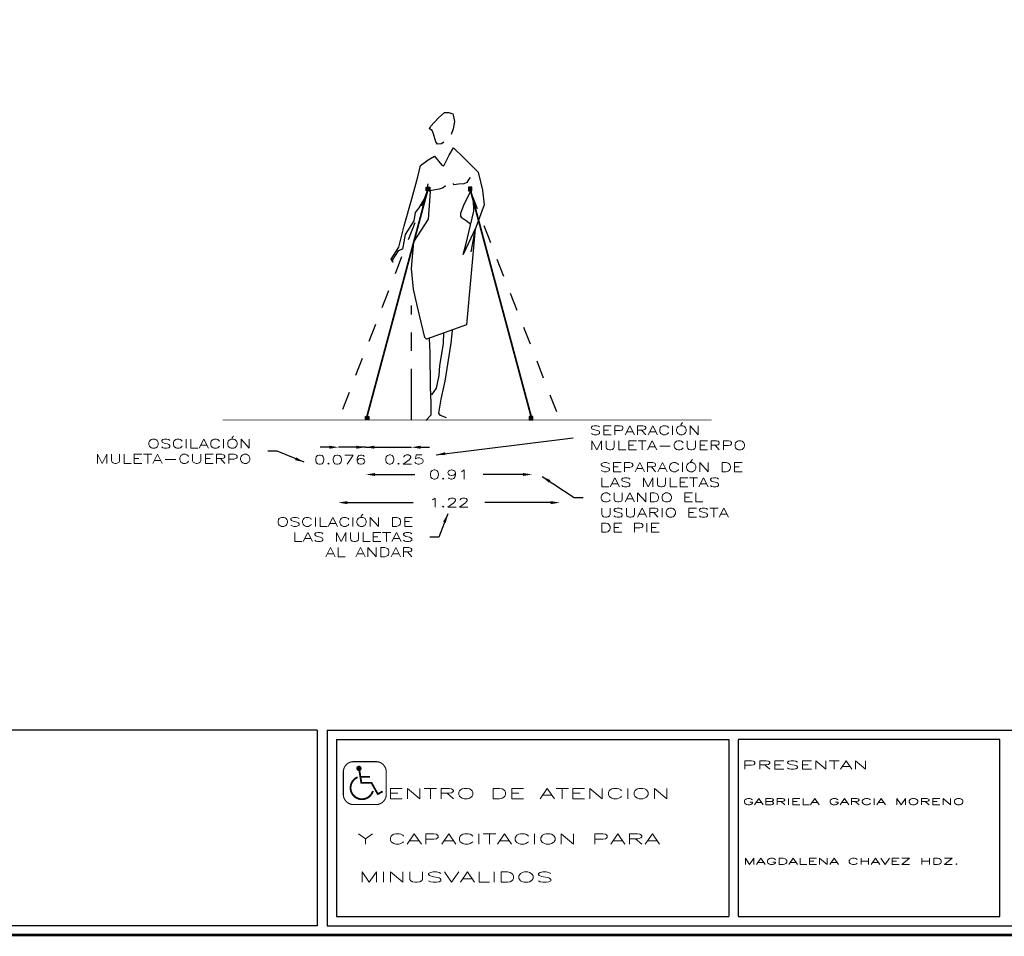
# Model space of a CAD drawing. Extents: x 58 to 74.9, y -5 to 5.1.
# Tile 3 of 5: x 66.5 to 71.9, y -5 to 0.1. Entities that reach past the tile are written whole.
import ezdxf

# ---------------------------------------------------------------- set-up
doc = ezdxf.new("R2010")
doc.units = 0
doc.header["$LTSCALE"] = 0.5
doc.header["$MEASUREMENT"] = 0
doc.linetypes.add('CENTER2', pattern=[1.125, 0.75, -0.125, 0.125, -0.125])
doc.linetypes.add('HIDDEN2', pattern=[0.1875, 0.125, -0.0625])
doc.layers.get('0').update_dxf_attribs({"linetype": 'CONTINUOUS'})
doc.layers.get('DEFPOINTS').update_dxf_attribs({"linetype": 'CONTINUOUS'})
for name, color, linetype in [('CIRC', 1, 'CONTINUOUS'), ('COTA', 7, 'CONTINUOUS'), ('HUMANOS', 1, 'CONTINUOUS'), ('MULETA', 7, 'CONTINUOUS'), ('V2', 2, 'CONTINUOUS'), ('V3', 3, 'CONTINUOUS')]:
    doc.layers.add(name, color=color, linetype=linetype)
doc.styles.add('E3', font='ROMAND.SHX', dxfattribs={"width": 2, "height": 2.5})
doc.styles.add('E4', font='ROMAND.SHX', dxfattribs={"width": 2, "height": 3})
doc.styles.get("Standard").update_dxf_attribs({"font": 'ROMAND9.SHX', "width": 1.5, "height": 0.05})
doc.dimstyles.get("Standard").update_dxf_attribs({"dimtxt": 0.18, "dimasz": 0.18, "dimexe": 0.18, "dimexo": 0.0625, "dimgap": 0.09, "dimtad": 0, "dimtih": 1, "dimtoh": 1, "dimdec": 4, "dimzin": 0, "dimtxsty": 'STANDARD', "dimcen": 0.09, "dimazin": 3, "dimtfac": 1, "dimtdec": 4, "dimtofl": 0, "dimtmove": 0, "dimatfit": 3, "dimtolj": 1, "dimtzin": 0})

# ---------------------------------------------------------------- blocks, each defined once
blk = doc.blocks.new('*D8')
at = {"color": 0, "linetype": 'BYBLOCK'}
for p, q in [((64.4395, -0.8687), (64.8019, -0.8687)), ((65.5585, -0.8687), (65.1962, -0.8687))]:
    blk.add_line(p, q, dxfattribs=at)
for points in [[(64.4395, -0.8604), (64.4395, -0.877), (64.3895, -0.8687)], [(65.5585, -0.8604), (65.5585, -0.877), (65.6085, -0.8687)]]:
    blk.add_solid(points, dxfattribs=at)
at = {"layer": 'DEFPOINTS', "color": 0, "linetype": 'BYBLOCK'}
for p in [(64.3895, -0.4139), (65.6085, -0.4139), (65.6085, -0.8687)]:
    blk.add_point(p, dxfattribs=at)
at = {"color": 0, "linetype": 'BYBLOCK', "insert": (64.999, -0.8687), "char_height": 0.05, "attachment_point": 5}
blk.add_mtext('\\A1;1.22', dxfattribs=at)
blk = doc.blocks.new('*D9')
at = {"color": 0, "linetype": 'BYBLOCK'}
for p, q in [((64.592, -0.7139), (64.8108, -0.7139)), ((65.406, -0.7139), (65.1872, -0.7139))]:
    blk.add_line(p, q, dxfattribs=at)
for points in [[(64.592, -0.7056), (64.592, -0.7223), (64.542, -0.7139)], [(65.406, -0.7056), (65.406, -0.7223), (65.456, -0.7139)]]:
    blk.add_solid(points, dxfattribs=at)
at = {"layer": 'DEFPOINTS', "color": 0, "linetype": 'BYBLOCK'}
for p in [(64.542, -0.4139), (65.456, -0.4139), (65.456, -0.7139)]:
    blk.add_point(p, dxfattribs=at)
at = {"color": 0, "linetype": 'BYBLOCK', "insert": (64.999, -0.7139), "char_height": 0.05, "attachment_point": 5}
blk.add_mtext('\\A1;0.91', dxfattribs=at)
blk = doc.blocks.new('*D10')
at = {"color": 0, "linetype": 'BYBLOCK'}
for p, q in [((64.3395, -0.5639), (64.2895, -0.5639)), ((64.5382, -0.5639), (64.3895, -0.5639)), ((64.5882, -0.5639), (64.6382, -0.5639))]:
    blk.add_line(p, q, dxfattribs=at)
for points in [[(64.3395, -0.5556), (64.3395, -0.5723), (64.3895, -0.5639)], [(64.5882, -0.5556), (64.5882, -0.5723), (64.5382, -0.5639)]]:
    blk.add_solid(points, dxfattribs=at)
at = {"layer": 'DEFPOINTS', "color": 0, "linetype": 'BYBLOCK'}
for p in [(64.3895, -0.4139), (64.5382, -0.4139), (64.3895, -0.5639)]:
    blk.add_point(p, dxfattribs=at)
at = {"color": 0, "linetype": 'BYBLOCK', "insert": (64.3999, -0.6321), "char_height": 0.05, "attachment_point": 5}
blk.add_mtext('\\A1;0.076', dxfattribs=at)
blk = doc.blocks.new('*D11')
at = {"color": 0, "linetype": 'BYBLOCK'}
for p, q in [((64.688, -0.5639), (64.638, -0.5639)), ((64.738, -0.5639), (64.992, -0.5639)), ((65.042, -0.5639), (65.092, -0.5639))]:
    blk.add_line(p, q, dxfattribs=at)
for points in [[(64.688, -0.5556), (64.688, -0.5723), (64.738, -0.5639)], [(65.042, -0.5556), (65.042, -0.5723), (64.992, -0.5639)]]:
    blk.add_solid(points, dxfattribs=at)
at = {"layer": 'DEFPOINTS', "color": 0, "linetype": 'BYBLOCK'}
for p in [(64.738, -0.4139), (64.992, -0.4139), (64.992, -0.5639)]:
    blk.add_point(p, dxfattribs=at)
at = {"color": 0, "linetype": 'BYBLOCK', "insert": (64.9528, -0.6315), "char_height": 0.05, "attachment_point": 5}
blk.add_mtext('\\A1;0.25', dxfattribs=at)
blk = doc.blocks.new('000')
at = {"layer": 'CIRC', "color": 5}
for points, const_width in [([(0.373, -1.766), (0.373, -2.981, 0.414214), (0.935, -3.543), (2.15, -3.543, 0.414214), (2.713, -2.981), (2.713, -1.766, 0.414214), (2.15, -1.203), (0.935, -1.203, 0.414214)], 0.06), ([(1.153, -1.571, 1), (1.297, -1.571, 1)], 0.144)]:
    blk.add_lwpolyline(points, format="xyb", close=True, dxfattribs=dict(at, const_width=const_width))
at = {"layer": 'CIRC', "color": 5, "const_width": 0.1}
blk.add_lwpolyline([(1.154, -2.053, 1.59576), (1.984, -2.801)], format="xyb", dxfattribs=at)
for points in [[(2.514, -2.824), (2.252, -2.971), (1.907, -2.358), (1.355, -2.358), (1.25, -1.698)], [(1.302, -2.028), (1.82, -2.028)]]:
    blk.add_lwpolyline(points, dxfattribs=at)

msp = doc.modelspace()

# ---------------------------------------------------------------- hatches: boundary and pattern name
at = {"layer": 'MULETA'}
for points in [[(68.7011, -0.8556), (68.7211, -0.8556), (68.7211, -0.8356), (68.7011, -0.8356)], [(68.9535, -0.8356), (68.9335, -0.8356), (68.9335, -0.8556), (68.9535, -0.8556)], [(68.3664, -2.116), (68.3864, -2.116), (68.3864, -2.096), (68.3664, -2.096)], [(69.2881, -2.096), (69.2681, -2.096), (69.2681, -2.116), (69.2881, -2.116)]]:
    msp.add_hatch(color=256, dxfattribs=at).paths.add_polyline_path(points)

# ---------------------------------------------------------------- linework, layer by layer
at = {"const_width": 0.015}
msp.add_lwpolyline([(74.9411, -4.9492), (74.9411, 5.1218), (57.9866, 5.1218), (57.9866, -4.9492)], close=True, dxfattribs=at)
at = {"layer": 'COTA', "linetype": 'HIDDEN2'}
for p, q in [((68.7111, -0.8456), (68.2178, -2.116)), ((68.9453, -0.8595), (69.4368, -2.116))]:
    msp.add_line(p, q, dxfattribs=at)
at = {"layer": 'COTA', "linetype": 'CENTER2', "ltscale": 0.75}
msp.add_line((68.6204, -2.116), (68.6204, -1.4853), dxfattribs=at)
at = {"layer": 'HUMANOS'}
for p, q in [((68.7685, -0.4529), (68.8014, -0.4238)), ((68.8014, -0.4238), (68.8262, -0.4238)), ((68.8262, -0.4238), (68.8472, -0.4325)), ((68.8472, -0.4325), (68.8526, -0.447)), ((68.7259, -0.5022), (68.7685, -0.4529)), ((68.858, -0.4732), (68.8499, -0.5138)), ((68.8526, -0.447), (68.858, -0.4732)), ((68.72, -0.5138), (68.7259, -0.5022)), ((68.734, -0.5238), (68.72, -0.5138)), ((68.7421, -0.5425), (68.734, -0.5238)), ((68.8499, -0.5138), (68.8386, -0.5454)), ((68.7545, -0.586), (68.7421, -0.5425)), ((68.7642, -0.5989), (68.7545, -0.586)), ((68.7852, -0.596), (68.7642, -0.5989)), ((68.7987, -0.5873), (68.7852, -0.596)), ((68.8278, -0.6582), (68.8515, -0.6192)), ((68.8515, -0.6192), (68.9081, -0.674)), ((68.6693, -0.7163), (68.7119, -0.6856)), ((68.7119, -0.6856), (68.748, -0.664)), ((68.748, -0.664), (68.7868, -0.7134)), ((68.7976, -0.7176), (68.8278, -0.6582)), ((68.9081, -0.674), (68.9879, -0.7524)), ((68.6558, -0.7781), (68.6693, -0.7163)), ((68.7868, -0.7134), (68.7976, -0.7176)), ((68.9879, -0.7524), (69.0116, -0.8507)), ((68.6224, -0.8997), (68.6558, -0.7781)), ((68.9259, -0.8101), (68.9092, -0.8159)), ((68.9356, -0.7914), (68.9259, -0.8101)), ((68.9426, -0.7827), (68.9356, -0.7914)), ((68.7119, -0.8433), (68.6941, -0.8939)), ((68.7092, -0.8375), (68.7119, -0.8159)), ((68.7243, -0.8607), (68.7092, -0.8375)), ((68.7143, -1.0117), (68.7243, -0.8607)), ((68.7313, -0.8537), (68.7151, -0.8549)), ((68.7728, -0.8462), (68.7313, -0.8537)), ((68.7949, -0.8391), (68.7728, -0.8462)), ((68.8073, -0.8275), (68.7949, -0.8391)), ((68.8542, -0.8217), (68.8515, -0.8147)), ((68.879, -0.8188), (68.8542, -0.8217)), ((68.9092, -0.8159), (68.879, -0.8188)), ((68.9453, -0.8595), (68.9081, -0.93)), ((68.962, -0.9043), (68.9453, -0.8595)), ((69.0116, -0.8507), (69.0213, -0.9317)), ((68.5798, -1.0474), (68.6224, -0.8997)), ((68.6941, -0.8939), (68.6612, -0.9491)), ((68.9631, -0.9665), (68.962, -0.9043)), ((68.6402, -0.9736), (68.6337, -1.02)), ((68.6612, -0.9491), (68.6402, -0.9736)), ((68.9081, -0.93), (68.8898, -0.9794)), ((68.9453, -1.0445), (68.9631, -0.9665)), ((69.0213, -0.9317), (68.9744, -1.0561)), ((68.6337, -1.02), (68.5852, -1.0964)), ((68.8898, -0.9794), (68.8898, -0.9939)), ((68.8898, -0.9939), (68.893, -1.0009)), ((68.893, -1.0009), (68.9216, -1.0184)), ((68.9216, -1.0184), (68.9466, -1.0389)), ((68.5507, -1.1644), (68.5798, -1.0474)), ((68.9744, -1.0561), (68.9054, -1.2063)), ((68.9216, -1.1458), (68.9453, -1.0445)), ((68.9717, -1.0636), (68.9235, -1.5924)), ((68.9717, -1.0636), (68.9469, -1.191)), ((68.5852, -1.0964), (68.5717, -1.176)), ((68.5092, -1.2312), (68.5507, -1.1644)), ((68.5464, -1.186), (68.5135, -1.237)), ((68.5717, -1.176), (68.5464, -1.186)), ((68.9054, -1.2063), (68.9216, -1.1458)), ((68.5178, -1.2482), (68.5092, -1.2312)), ((68.5135, -1.237), (68.5178, -1.2482)), ((68.9235, -1.5924), (68.7035, -1.6722)), ((68.8397, -1.6938), (68.8467, -1.6246)), ((68.7035, -1.6722), (68.6946, -1.6619)), ((68.7237, -1.7474), (68.7193, -1.6658)), ((68.7965, -1.6347), (68.7954, -1.6968)), ((68.7954, -1.6968), (68.775, -1.8154)), ((68.8052, -1.9021), (68.8397, -1.6938)), ((68.7254, -1.9353), (68.7237, -1.7474)), ((68.775, -1.8154), (68.7706, -1.8718)), ((68.7706, -1.8718), (68.7556, -1.9411)), ((68.7291, -2.022), (68.7254, -1.9353)), ((68.7556, -1.9411), (68.7308, -1.9772)), ((68.783, -2.0017), (68.8052, -1.9021)), ((68.7706, -2.0785), (68.783, -2.0017)), ((68.7291, -2.0872), (68.7291, -2.022)), ((68.6989, -2.1191), (68.7291, -2.0872)), ((68.7804, -2.0917), (68.7706, -2.0785)), ((68.8132, -2.1046), (68.7804, -2.0917))]:
    msp.add_line(p, q, dxfattribs=at)
msp.add_lwpolyline([(68.6946, -1.6619), (68.6529, -1.4941), (68.631, -1.3971), (68.6204, -1.283), (68.6331, -1.1361), (68.7143, -1.0117)], dxfattribs=at)
at = {"layer": 'HUMANOS', "const_width": 0.005}
msp.add_lwpolyline([(70.2728, -2.116), (67.5816, -2.116)], dxfattribs=at)
at = {"layer": 'MULETA'}
for p, q in [((68.7011, -0.8356), (68.7211, -0.8556)), ((68.9535, -0.8356), (68.9335, -0.8556))]:
    msp.add_line(p, q, dxfattribs=at)
at = {"layer": 'MULETA', "const_width": 0.01}
for points in [[(68.3739, -2.1025), (68.7111, -0.8456)], [(69.2807, -2.1025), (68.9435, -0.8456)]]:
    msp.add_lwpolyline(points, dxfattribs=at)
at = {"layer": 'MULETA'}
for points in [[(68.7011, -0.8356), (68.7211, -0.8356), (68.7211, -0.8556), (68.7011, -0.8556)], [(68.9535, -0.8356), (68.9335, -0.8356), (68.9335, -0.8556), (68.9535, -0.8556)], [(68.3664, -2.096), (68.3864, -2.096), (68.3864, -2.116), (68.3664, -2.116)], [(69.2881, -2.096), (69.2681, -2.096), (69.2681, -2.116), (69.2881, -2.116)]]:
    msp.add_lwpolyline(points, close=True, dxfattribs=at)
at = {"layer": 'V3'}
for p, q in [((68.1021, -3.8235), (59.6667, -3.8235)), ((68.1021, -3.8235), (68.1021, -4.8987)), ((68.157, -3.8235), (74.8905, -3.8235)), ((68.157, -3.8235), (68.157, -4.8987)), ((68.2075, -3.8741), (70.3677, -3.8741)), ((68.2075, -3.8741), (68.2075, -4.8469)), ((70.3677, -3.8741), (70.3677, -4.8469)), ((68.2075, -4.8469), (70.3677, -4.8469))]:
    msp.add_line(p, q, dxfattribs=at)
for points in [[(68.1021, -4.8987), (59.6667, -4.8987), (59.6667, -3.8235)], [(68.157, -4.8987), (74.8905, -4.8987), (74.8905, -3.8235)]]:
    msp.add_lwpolyline(points, dxfattribs=at)
msp.add_lwpolyline([(70.4182, -3.8741), (70.4182, -4.8469), (71.8584, -4.8469), (71.8584, -3.8741)], close=True, dxfattribs=at)

# ---------------------------------------------------------------- block references
at = {"xscale": 0.1010625, "yscale": 0.1010625, "zscale": 0.1010625}
msp.add_blockref('000', (68.2075, -3.8741), dxfattribs=at)

# ---------------------------------------------------------------- texts
at = {"char_height": 0.05}
for s, insert, attachment_point in [('\\A1;SEPARACIÓN \\PMULETA-CUERPO', (69.6012, -2.214), 4), ('\\A1;OSCILACIÓN \\PMULETA-CUERPO', (67.7404, -2.2882), 6), ('SEPARACIÓN DE\\PLAS MULETAS\\PCUANDO EL \\PUSUARIO ESTA\\PDE PIE', (69.6556, -2.5422), 4), ('OSCILACIÓN DE \\PLAS MULETAS\\PAL ANDAR', (68.6315, -2.76), 6)]:
    msp.add_mtext(s, dxfattribs=dict(at, insert=insert, attachment_point=attachment_point))
at = {"layer": 'V2', "width": 2}
for s, height, style, p in [('PRESENTAN', 0.04548, 'E4', (70.4406, -4.0368)), ('ENTRO DE ATENCION', 0.056848, 'E4', (68.4859, -4.1997)), ('GABRIELA GARCIA MORENO', 0.034563, 'E3', (70.4443, -4.2328)), ('Y CAPACITACION PARA', 0.056848, 'E4', (68.3239, -4.4496)), ('MAGDALENA CHAVEZ HDZ.', 0.034563, 'E3', (70.4464, -4.5618)), ('MINUSVALIDOS', 0.056848, 'E4', (68.3296, -4.6598))]:
    msp.add_text(s, height=height, dxfattribs=dict(at, style=style)).set_placement(p)

# ---------------------------------------------------------------- dimensions: what is measured, and where the dimension line sits
dim = msp.add_linear_dim(base=(69.4368, -2.5707), p1=(68.2178, -2.116), p2=(69.4368, -2.116), dimstyle='STANDARD', override={"dimtxt": 0.05, "dimasz": 0.05, "dimdec": 2, "dimse1": 1, "dimse2": 1, "dimtdec": 2})
dim.commit()
dim.dimension.update_dxf_attribs({"geometry": '*D8', "text_midpoint": (68.8273, -2.5707), "insert": (3.8283, -1.702)})
at = {"layer": 'COTA'}
dim = msp.add_linear_dim(base=(68.2178, -2.266), p1=(68.3664, -2.116), p2=(68.2178, -2.116), text='0.076', dimstyle='STANDARD', override={"dimtxt": 0.05, "dimasz": 0.05, "dimdec": 2, "dimse1": 1, "dimse2": 1, "dimtdec": 2}, dxfattribs=at)
dim.commit()
dim.dimension.update_dxf_attribs({"geometry": '*D10', "text_midpoint": (68.2281, -2.3342), "dimtype": 160, "insert": (3.8283, -1.702)})
dim = msp.add_linear_dim(base=(68.6204, -2.266), p1=(68.3664, -2.116), p2=(68.6204, -2.116), dimstyle='STANDARD', override={"dimtxt": 0.05, "dimasz": 0.05, "dimdec": 2, "dimse1": 1, "dimse2": 1, "dimtdec": 2}, dxfattribs=at)
dim.commit()
dim.dimension.update_dxf_attribs({"geometry": '*D11', "text_midpoint": (68.5812, -2.3336), "dimtype": 160, "insert": (3.6284, -1.702)})
dim = msp.add_linear_dim(base=(69.2843, -2.416), p1=(68.3703, -2.116), p2=(69.2843, -2.116), dimstyle='STANDARD', override={"dimtxt": 0.05, "dimasz": 0.05, "dimdec": 2, "dimse1": 1, "dimse2": 1, "dimtdec": 2}, dxfattribs=at)
dim.commit()
dim.dimension.update_dxf_attribs({"geometry": '*D9', "text_midpoint": (68.8273, -2.416), "insert": (3.8283, -1.702)})

# ---------------------------------------------------------------- leaders
at = {"annotation_type": 0, "has_hookline": 1}
for points, hookline_direction, text_width in [([(68.7568, -2.3076), (69.5112, -2.214)], 0, 0.9571), ([(68.0288, -2.3477), (67.8804, -2.2882), (67.8304, -2.2882)], 1, 0.9571), ([(69.3389, -2.4263), (69.5156, -2.5422), (69.5656, -2.5422)], 0, 0.8964), ([(68.8199, -2.6319), (68.7715, -2.76), (68.7215, -2.76)], 1, 0.8429)]:
    msp.add_leader(points, dimstyle='STANDARD', override={"dimtxt": 0.05, "dimasz": 0.05, "dimdec": 2, "dimse1": 1, "dimse2": 1, "dimtdec": 2}, dxfattribs=dict(at, hookline_direction=hookline_direction, text_width=text_width))

doc.saveas('drawing.dxf')
